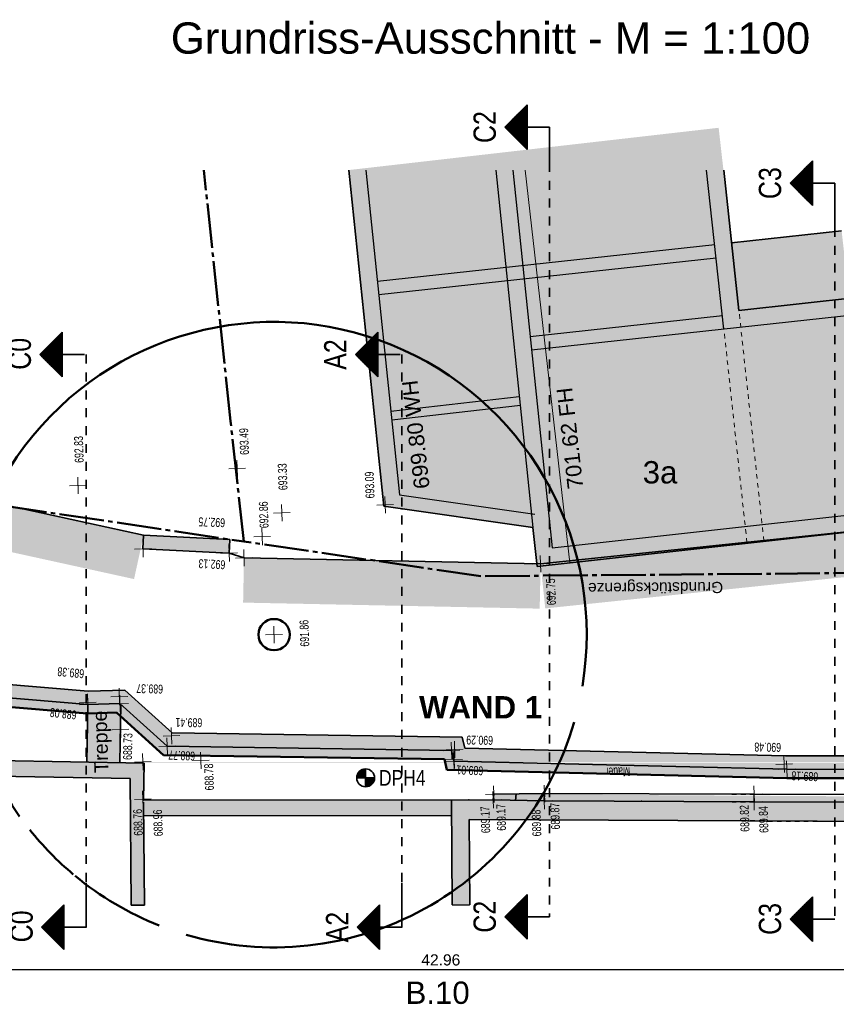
# Model space of a CAD drawing. Header units: metres. Extents: x 0 to 118, y 1 to 83.
# Tile 21 of 36: x 18 to 36, y 58 to 80. Entities that reach past the tile are written whole.
import ezdxf

# ---------------------------------------------------------------- set-up
doc = ezdxf.new("R2010")
doc.units = ezdxf.units.M
for name, pattern in [('ACHSE3', [1.25, 1, -0.1, 0.05, -0.1]), ('DURCHG', [0]), ('GESTR1', [0.4, 0.2, -0.2]), ('GESTR3', [0.2, 0.1, -0.1]), ('PUNKTE', [0.15, 0.05, -0.1])]:
    doc.linetypes.add(name, pattern=pattern)
for name, color, linetype in [('B_ume', 7, 'Continuous'), ('Bestand', 7, 'Continuous'), ('Gel_nde', 7, 'Continuous'), ('Grundst_cksgrenze', 7, 'Continuous'), ('H_henkoten', 7, 'Continuous'), ('HILFPU', 7, 'Continuous'), ('MAKET', 7, 'Continuous'), ('Mauern_Bestand', 7, 'Continuous'), ('Nachbargeb_ude', 7, 'Continuous'), ('SCHNPF', 7, 'Continuous'), ('Spritzbetonwand', 7, 'Continuous'), ('TEXTE', 7, 'Continuous')]:
    doc.layers.add(name, color=color, linetype=linetype)
doc.styles.add('Arial', font='arial.ttf')
doc.dimstyles.new('ISBSTRICH4E', dxfattribs={"dimtxt": 0.25, "dimasz": 0.1, "dimexe": 0.25, "dimexo": 1, "dimgap": 0.09, "dimtad": 1, "dimzin": 0, "dimdsep": 46, "dimtxsty": 'Arial', "dimblk": 'ID4', "dimblk1": 'ID4', "dimblk2": 'ID4', "dimsah": 1, "dimcen": 0.09, "dimdle": 0.15, "dimclrd": 7, "dimclre": 7, "dimclrt": 7, "dimazin": 0, "dimtfac": 1, "dimtdec": 4, "dimtix": 1, "dimtmove": 2, "dimatfit": 3, "dimfxl": 1, "dimtvp": 0.004, "dimtolj": 1, "dimtzin": 0, "dimarcsym": 0})

# ---------------------------------------------------------------- blocks, each defined once
blk = doc.blocks.new('DIM32')
at = {"layer": 'MAKET', "color": 7, "linetype": 'DURCHG', "lineweight": 35}
for p, q in [((25.703, 63.016), (25.703, 63.416)), ((25.503, 63.216), (25.903, 63.216))]:
    blk.add_line(p, q, dxfattribs=at)
blk.add_circle((25.703, 63.216), 0.2, dxfattribs=at)
blk = doc.blocks.new('DIM33')
at = {"layer": 'MAKET', "color": 7, "style": 'Arial', "width": 0.8}
blk.add_text('DPH4', height=0.35, dxfattribs=at).set_placement((26.003, 63.041))
blk = doc.blocks.new('ID4')
at = {"color": 7, "linetype": 'DURCHG', "lineweight": 25}
for p, q in [((-1, -1), (1, 1)), ((1.5, 0), (-1, 0))]:
    blk.add_line(p, q, dxfattribs=at)
blk = doc.blocks.new('*D39')
at = {"layer": 'Defpoints', "color": 0}
for p in [(5.906, 74.68), (48.868, 63.342), (5.906, 58.922)]:
    blk.add_point(p, dxfattribs=at)
at = {"layer": 'MAKET', "color": 7, "lineweight": -2}
for p, q in [((5.906, 73.68), (5.906, 58.672)), ((48.868, 62.342), (48.868, 58.672)), ((48.768, 58.922), (6.006, 58.922))]:
    blk.add_line(p, q, dxfattribs=at)
at = {"layer": 'MAKET', "color": 7, "lineweight": -2, "xscale": 0.1, "yscale": 0.1, "zscale": 0.1, "rotation": 180}
blk.add_blockref('ID4', (5.906, 58.922), dxfattribs=at)
at = {"layer": 'MAKET', "color": 7, "lineweight": -2, "xscale": 0.1, "yscale": 0.1, "zscale": 0.1}
blk.add_blockref('ID4', (48.868, 58.922), dxfattribs=at)
at = {"layer": 'MAKET', "color": 7, "insert": (27.387, 59.14), "char_height": 0.25, "attachment_point": 5, "style": 'Arial'}
blk.add_mtext('\\A1;42.96', dxfattribs=at)

msp = doc.modelspace()

# ---------------------------------------------------------------- hatches: boundary and pattern name
at = {"layer": 'Bestand'}
msp.add_hatch(color=7, dxfattribs=at).paths.add_polyline_path([(28.021, 62.284), (28.036, 60.376), (27.641, 60.376), (27.626, 62.376), (20.732, 62.367), (20.75, 60.367), (20.45, 60.367), (20.428, 63.203), (6.263, 63.431), (6.216, 58.972), (5.867, 58.976), (5.916, 63.787), (20.743, 63.548), (20.732, 62.717), (28.559, 62.722), (28.574, 62.851), (46.843, 62.742), (49.269, 62.58), (49.013, 62.167), (28.021, 62.284)])
at = {"layer": 'Gel_nde'}
for points in [[(16.058, 68.645), (20.732, 68.645), (15.893, 69.707), (11.218, 69.707)], [(29.622, 68.005), (38.018, 68.005), (37.927, 68.873)], [(20.518, 67.666), (20.732, 68.645), (16.058, 68.645)], [(22.977, 68.005), (29.622, 68.005), (22.98, 68.141)], [(22.96, 67.139), (29.604, 67.139), (29.622, 68.005), (22.977, 68.005)], [(29.635, 67.877), (38.032, 67.877), (38.018, 68.005), (29.622, 68.005)], [(29.726, 67.009), (38.032, 67.877), (29.635, 67.877)], [(29.601, 67.004), (29.604, 67.139), (22.96, 67.139)]]:
    msp.add_hatch(color=7, dxfattribs=at).paths.add_polyline_path(points)
at = {"layer": 'MAKET'}
for points in [[(25.503, 63.216), (25.703, 63.216), (25.703, 63.416, 0.414214)], [(25.703, 63.016, 0.414214), (25.903, 63.216), (25.703, 63.216)]]:
    msp.add_hatch(color=7, dxfattribs=at).paths.add_polyline_path(points)
at = {"layer": 'Mauern_Bestand'}
for points in [[(20.732, 68.645), (20.717, 68.345), (22.649, 68.249), (22.664, 68.548), (20.732, 68.645)], [(22.649, 68.249), (22.664, 68.548), (20.732, 68.645), (20.717, 68.345), (22.649, 68.249)], [(15.456, 65.191), (19.107, 65.191), (15.488, 65.49), (13.209, 65.49)], [(15.582, 65.181), (19.233, 65.181), (19.107, 65.191), (15.456, 65.191)], [(15.84, 65.16), (19.491, 65.16), (19.233, 65.181), (15.582, 65.181)], [(19.257, 64.878), (20.651, 64.878), (20.338, 65.16), (15.84, 65.16)], [(19.491, 65.16), (20.338, 65.16), (20.315, 65.181)], [(19.471, 64.86), (19.519, 64.86), (20.203, 64.878), (19.257, 64.878)], [(19.483, 64.859), (19.519, 64.86), (19.471, 64.86)], [(19.473, 64.284), (20.213, 64.284), (20.222, 64.859), (19.483, 64.859)], [(20.222, 64.86), (20.67, 64.86), (20.651, 64.878), (20.203, 64.878)], [(20.222, 64.859), (20.223, 64.859), (20.222, 64.86)], [(20.862, 64.284), (21.309, 64.284), (20.671, 64.859), (20.223, 64.859)], [(19.471, 64.137), (20.211, 64.137), (20.212, 64.224), (19.472, 64.224)], [(19.471, 64.126), (20.21, 64.126), (20.211, 64.137), (19.471, 64.137)], [(19.472, 64.224), (20.212, 64.224), (20.213, 64.284), (19.473, 64.284)], [(20.927, 64.224), (21.375, 64.224), (21.309, 64.284), (20.862, 64.284)], [(21.025, 64.137), (27.191, 64.137), (21.375, 64.224), (20.927, 64.224)], [(21.036, 64.126), (27.869, 64.126), (27.191, 64.137), (21.025, 64.137)], [(19.467, 63.884), (20.207, 63.884), (20.207, 63.926), (19.468, 63.926)], [(19.468, 63.926), (20.207, 63.926), (20.21, 64.126), (19.471, 64.126)], [(21.258, 63.926), (27.913, 63.926), (27.869, 64.126), (21.036, 64.126)], [(24.073, 63.884), (27.923, 63.884), (27.913, 63.926), (21.258, 63.926)], [(19.462, 63.589), (20.202, 63.589), (20.203, 63.692), (19.464, 63.692)], [(19.464, 63.713), (20.204, 63.713), (20.206, 63.83), (19.466, 63.83)], [(19.464, 63.692), (20.203, 63.692), (20.204, 63.713), (19.464, 63.713)], [(19.466, 63.83), (20.206, 63.83), (20.207, 63.884), (19.467, 63.884)], [(27.627, 63.83), (30.181, 63.83), (27.923, 63.884), (24.073, 63.884)], [(27.653, 63.713), (35.107, 63.713), (30.181, 63.83), (27.627, 63.83)], [(27.658, 63.692), (47.554, 63.692), (35.107, 63.713), (27.653, 63.713)], [(27.68, 63.589), (47.554, 63.589), (47.554, 63.692), (27.658, 63.692)], [(19.462, 63.569), (20.201, 63.569), (20.202, 63.589), (19.462, 63.589)], [(20.201, 63.557), (29.041, 63.557), (28.54, 63.569), (20.201, 63.569)], [(28.54, 63.569), (47.554, 63.569), (47.554, 63.589), (27.68, 63.589)], [(35.137, 63.412), (47.554, 63.412), (47.554, 63.557), (29.041, 63.557)], [(40.111, 63.397), (47.554, 63.397), (47.554, 63.412), (35.137, 63.412)]]:
    msp.add_hatch(color=7, dxfattribs=at).paths.add_polyline_path(points)
at = {"layer": 'Nachbargeb_ude'}
msp.add_hatch(color=7, dxfattribs=at).paths.add_polyline_path([(25.327, 76.821), (26.108, 69.297), (29.447, 68.822), (29.547, 67.944), (40.163, 69.121), (39.604, 74.285), (36.534, 73.949), (36.362, 75.464), (33.9, 75.189), (33.609, 77.767), (25.327, 76.821)])
at = {"layer": 'Spritzbetonwand'}
for points in [[(15.429, 64.993), (17.453, 64.826), (19.466, 64.66), (20.128, 64.676), (20.203, 64.878), (19.483, 64.859), (17.469, 65.025), (15.456, 65.191), (15.429, 64.993)], [(20.128, 64.676), (21.18, 63.727), (27.466, 63.632), (27.519, 63.393), (31.326, 63.303), (31.409, 63.501), (27.68, 63.589), (27.627, 63.83), (21.258, 63.926), (20.222, 64.86), (20.128, 64.676)], [(31.409, 63.501), (31.326, 63.303), (35.133, 63.212), (37.546, 63.205), (39.955, 63.198), (39.972, 63.132), (41.841, 63.127), (41.919, 63.327), (40.128, 63.331), (40.111, 63.397), (37.624, 63.405), (35.137, 63.412), (31.409, 63.501)]]:
    msp.add_hatch(color=4, dxfattribs=at).paths.add_polyline_path(points)

# ---------------------------------------------------------------- linework, layer by layer
at = {"layer": 'B_ume', "color": 84, "linetype": 'DURCHG', "lineweight": 50}
msp.add_circle((23.653, 66.422), 0.35, dxfattribs=at)
for start, end in [(350.5021, 215.5202), (253.6741, 343.7575), (218.6109, 230.0457), (230.4487, 248.4251)]:
    msp.add_arc((23.653, 66.422), 7, start, end, dxfattribs=at)
at = {"layer": 'Bestand', "color": 7, "linetype": 'DURCHG', "lineweight": 35}
for p, q in [((20.743, 63.548), (13.819, 63.66)), ((20.732, 62.717), (20.743, 63.548)), ((20.428, 63.203), (13.819, 63.31)), ((20.428, 63.203), (20.45, 60.367)), ((28.574, 62.851), (28.559, 62.722)), ((29.711, 62.864), (28.574, 62.851)), ((29.071, 62.864), (29.063, 62.703)), ((29.711, 62.864), (29.703, 62.703)), ((34.407, 62.849), (29.711, 62.864)), ((39.945, 62.829), (34.407, 62.849)), ((28.559, 62.727), (20.732, 62.717)), ((20.75, 60.367), (20.732, 62.672)), ((27.623, 62.726), (27.641, 60.376)), ((28.559, 62.722), (29.703, 62.703)), ((34.4, 62.679), (29.703, 62.703)), ((39.921, 62.669), (34.4, 62.679)), ((27.626, 62.376), (20.732, 62.367)), ((35.817, 62.245), (28.021, 62.284)), ((28.021, 62.284), (28.036, 60.376)), ((41.337, 62.235), (35.817, 62.245)), ((20.45, 60.367), (20.75, 60.367)), ((27.641, 60.376), (28.028, 60.367))]:
    msp.add_line(p, q, dxfattribs=at)
at = {"layer": 'Bestand', "color": 7, "linetype": 'GESTR3', "lineweight": 35}
for p, q in [((34.407, 62.849), (33.812, 62.851)), ((34.4, 62.679), (33.91, 62.682)), ((35.817, 62.245), (34.157, 62.253))]:
    msp.add_line(p, q, dxfattribs=at)
at = {"layer": 'Gel_nde', "color": 7, "linetype": 'DURCHG', "lineweight": 35}
for p, q in [((20.732, 68.645), (11.433, 70.686)), ((29.622, 68.005), (37.927, 68.873)), ((22.649, 68.249), (22.98, 68.141)), ((29.622, 68.005), (22.98, 68.141))]:
    msp.add_line(p, q, dxfattribs=at)
at = {"layer": 'Grundst_cksgrenze', "color": 54, "linetype": 'ACHSE3', "lineweight": 50}
for p, q in [((22.681, 71.2), (22.079, 76.821)), ((22.974, 68.508), (22.681, 71.2)), ((9.849, 70.457), (22.974, 68.508)), ((22.974, 68.508), (22.974, 68.508)), ((28.284, 67.731), (22.974, 68.508)), ((39.777, 67.827), (28.284, 67.731)), ((28.284, 67.731), (28.284, 67.731))]:
    msp.add_line(p, q, dxfattribs=at)
at = {"layer": 'H_henkoten', "color": 8, "linetype": 'DURCHG', "lineweight": 9}
for p, q in [((22.832, 69.956), (22.819, 70.331)), ((22.638, 70.137), (23.013, 70.15)), ((19.269, 69.572), (19.256, 69.947)), ((19.075, 69.753), (19.45, 69.766)), ((26.146, 69.142), (26.133, 69.517)), ((23.831, 68.96), (23.818, 69.335)), ((25.952, 69.323), (26.327, 69.336)), ((23.637, 69.141), (24.012, 69.154)), ((23.392, 68.428), (23.379, 68.802)), ((23.198, 68.609), (23.573, 68.622)), ((20.53, 68.339), (20.905, 68.352)), ((20.724, 68.158), (20.711, 68.533)), ((22.655, 68.061), (22.642, 68.436)), ((22.986, 67.953), (22.974, 68.328)), ((22.461, 68.242), (22.836, 68.255)), ((22.793, 68.134), (23.167, 68.147)), ((29.628, 67.818), (29.615, 68.193)), ((29.434, 67.999), (29.809, 68.012)), ((23.659, 66.234), (23.646, 66.609)), ((23.465, 66.415), (23.84, 66.428)), ((19.489, 64.672), (19.476, 65.047)), ((19.492, 64.72), (19.479, 65.095)), ((20, 65.027), (20.375, 65.04)), ((20.194, 64.846), (20.181, 65.221)), ((20.209, 64.691), (20.196, 65.065)), ((19.295, 64.853), (19.67, 64.866)), ((19.298, 64.901), (19.673, 64.914)), ((20.015, 64.872), (20.39, 64.884)), ((20.22, 64.112), (20.207, 64.487)), ((20.026, 64.293), (20.401, 64.306)), ((21.167, 64.149), (21.542, 64.162)), ((21.361, 63.969), (21.348, 64.343)), ((21.071, 63.92), (21.445, 63.933)), ((21.264, 63.739), (21.252, 64.114)), ((27.634, 63.643), (27.621, 64.017)), ((27.704, 63.664), (27.691, 64.039)), ((20.723, 63.389), (20.71, 63.763)), ((22.017, 63.421), (22.004, 63.795)), ((27.44, 63.823), (27.815, 63.836)), ((27.51, 63.845), (27.884, 63.858)), ((27.687, 63.402), (27.674, 63.777)), ((27.695, 63.436), (27.682, 63.811)), ((35.083, 63.337), (35.07, 63.711)), ((20.53, 63.57), (20.904, 63.582)), ((21.823, 63.602), (22.198, 63.614)), ((27.493, 63.583), (27.868, 63.596)), ((27.501, 63.617), (27.876, 63.63)), ((34.889, 63.518), (35.264, 63.53)), ((35.144, 63.225), (35.131, 63.599)), ((34.95, 63.406), (35.325, 63.418)), ((28.58, 62.664), (28.567, 63.038)), ((29.717, 62.676), (29.704, 63.051)), ((34.413, 62.662), (34.4, 63.036)), ((20.721, 62.552), (20.708, 62.927)), ((28.386, 62.845), (28.761, 62.858)), ((28.565, 62.535), (28.552, 62.91)), ((29.524, 62.857), (29.898, 62.87)), ((29.709, 62.515), (29.696, 62.89)), ((34.219, 62.843), (34.594, 62.856)), ((34.407, 62.492), (34.394, 62.867)), ((20.527, 62.733), (20.902, 62.746)), ((28.371, 62.716), (28.746, 62.729)), ((29.515, 62.696), (29.89, 62.709)), ((34.213, 62.673), (34.588, 62.686))]:
    msp.add_line(p, q, dxfattribs=at)
at = {"layer": 'HILFPU', "color": 4}
for p in [(26.515, 69.239), (28.018, 62.726), (31.884, 62.692)]:
    msp.add_point(p, dxfattribs=at)
at = {"layer": 'Mauern_Bestand', "color": 7, "linetype": 'DURCHG', "lineweight": 35}
for p, q in [((20.717, 68.345), (20.732, 68.645)), ((22.664, 68.548), (20.732, 68.645)), ((22.649, 68.249), (22.664, 68.548)), ((22.649, 68.249), (20.717, 68.345)), ((15.488, 65.49), (19.491, 65.16)), ((15.456, 65.191), (19.483, 64.859)), ((19.491, 65.16), (20.315, 65.181)), ((20.315, 65.181), (21.375, 64.224)), ((19.483, 64.859), (19.462, 63.569)), ((19.483, 64.859), (20.203, 64.878)), ((20.222, 64.86), (20.201, 63.557)), ((20.203, 64.878), (21.258, 63.926)), ((21.375, 64.224), (27.869, 64.126)), ((21.258, 63.926), (27.627, 63.83)), ((27.869, 64.126), (27.923, 63.884)), ((27.627, 63.83), (27.68, 63.589)), ((27.923, 63.884), (35.107, 63.713)), ((47.554, 63.692), (35.107, 63.713)), ((27.68, 63.589), (35.137, 63.412)), ((35.137, 63.412), (40.111, 63.397))]:
    msp.add_line(p, q, dxfattribs=at)
at = {"layer": 'Nachbargeb_ude', "color": 7, "linetype": 'DURCHG', "lineweight": 35}
for p, q in [((25.327, 76.821), (26.108, 69.297)), ((34.064, 73.679), (33.722, 76.821)), ((36.362, 75.464), (33.9, 75.189)), ((39.604, 74.285), (34.064, 73.679)), ((26.108, 69.297), (29.447, 68.822)), ((29.547, 67.944), (40.163, 69.121)), ((29.447, 68.822), (29.547, 67.944))]:
    msp.add_line(p, q, dxfattribs=at)
at = {"layer": 'Nachbargeb_ude', "color": 7, "linetype": 'DURCHG', "lineweight": 25}
for p, q in [((25.709, 76.821), (26.464, 69.549)), ((28.62, 76.821), (29.451, 68.821)), ((29.002, 76.821), (29.881, 68.364)), ((33.727, 73.259), (33.34, 76.821)), ((33.521, 75.15), (25.968, 74.323)), ((33.553, 74.852), (25.999, 74.025)), ((39.267, 73.866), (29.421, 72.788)), ((33.695, 73.558), (29.389, 73.086)), ((29.145, 71.748), (26.268, 71.419)), ((29.168, 71.549), (26.29, 71.22)), ((26.464, 69.549), (29.489, 69.119)), ((29.881, 68.364), (39.744, 69.457))]:
    msp.add_line(p, q, dxfattribs=at)
at = {"layer": 'Nachbargeb_ude', "color": 7, "linetype": 'DURCHG', "lineweight": 18}
msp.add_line((30.28, 68.026), (29.275, 76.821), dxfattribs=at)
at = {"layer": 'Nachbargeb_ude', "color": 8, "linetype": 'PUNKTE', "lineweight": 9}
for p, q in [((34.243, 68.481), (33.685, 73.645)), ((34.621, 68.522), (34.063, 73.686))]:
    msp.add_line(p, q, dxfattribs=at)
at = {"layer": 'SCHNPF', "color": 7, "linetype": 'DURCHG', "lineweight": 35}
for p, q in [((28.819, 77.782), (29.319, 78.282)), ((29.289, 78.252), (29.289, 77.312)), ((29.304, 78.267), (29.304, 77.297)), ((29.319, 78.282), (29.319, 77.282)), ((29.062, 78.024), (29.062, 77.539)), ((29.077, 78.039), (29.077, 77.524)), ((29.092, 78.055), (29.092, 77.509)), ((29.107, 78.07), (29.107, 77.494)), ((29.122, 78.085), (29.122, 77.479)), ((29.137, 78.1), (29.137, 77.464)), ((29.153, 78.115), (29.153, 77.449)), ((29.168, 78.13), (29.168, 77.433)), ((29.183, 78.146), (29.183, 77.418)), ((29.198, 78.161), (29.198, 77.403)), ((29.213, 78.176), (29.213, 77.388)), ((29.228, 78.191), (29.228, 77.373)), ((29.243, 78.206), (29.243, 77.358)), ((29.259, 78.221), (29.259, 77.342)), ((29.274, 78.236), (29.274, 77.327)), ((28.849, 77.812), (28.849, 77.752)), ((28.865, 77.827), (28.865, 77.736)), ((28.88, 77.842), (28.88, 77.721)), ((28.895, 77.858), (28.895, 77.706)), ((28.91, 77.873), (28.91, 77.691)), ((28.925, 77.888), (28.925, 77.676)), ((28.94, 77.903), (28.94, 77.661)), ((28.956, 77.918), (28.956, 77.646)), ((28.971, 77.933), (28.971, 77.63)), ((28.986, 77.949), (28.986, 77.615)), ((29.001, 77.964), (29.001, 77.6)), ((29.016, 77.979), (29.016, 77.585)), ((29.031, 77.994), (29.031, 77.57)), ((29.046, 78.009), (29.046, 77.555)), ((29.819, 77.782), (28.819, 77.782)), ((29.319, 77.282), (28.819, 77.782)), ((28.834, 77.797), (28.834, 77.767)), ((29.819, 76.782), (29.819, 77.782)), ((35.208, 76.526), (35.708, 77.026)), ((35.602, 76.92), (35.602, 76.132)), ((35.617, 76.935), (35.617, 76.117)), ((35.632, 76.951), (35.632, 76.102)), ((35.647, 76.966), (35.647, 76.087)), ((35.662, 76.981), (35.662, 76.072)), ((35.678, 76.996), (35.678, 76.057)), ((35.693, 77.011), (35.693, 76.042)), ((35.708, 77.026), (35.708, 76.026)), ((35.39, 76.708), (35.39, 76.345)), ((35.405, 76.723), (35.405, 76.329)), ((35.42, 76.738), (35.42, 76.314)), ((35.435, 76.754), (35.435, 76.299)), ((35.45, 76.769), (35.45, 76.284)), ((35.466, 76.784), (35.466, 76.269)), ((35.481, 76.799), (35.481, 76.254)), ((35.496, 76.814), (35.496, 76.238)), ((35.511, 76.829), (35.511, 76.223)), ((35.526, 76.845), (35.526, 76.208)), ((35.541, 76.86), (35.541, 76.193)), ((35.556, 76.875), (35.556, 76.178)), ((35.572, 76.89), (35.572, 76.163)), ((35.587, 76.905), (35.587, 76.148)), ((36.208, 76.526), (35.208, 76.526)), ((35.708, 76.026), (35.208, 76.526)), ((35.223, 76.542), (35.223, 76.511)), ((35.238, 76.557), (35.238, 76.496)), ((35.253, 76.572), (35.253, 76.481)), ((35.269, 76.587), (35.269, 76.466)), ((35.284, 76.602), (35.284, 76.451)), ((35.299, 76.617), (35.299, 76.435)), ((35.314, 76.632), (35.314, 76.42)), ((35.329, 76.648), (35.329, 76.405)), ((35.344, 76.663), (35.344, 76.39)), ((35.359, 76.678), (35.359, 76.375)), ((35.375, 76.693), (35.375, 76.36)), ((36.208, 75.526), (36.208, 76.526)), ((18.408, 72.689), (18.908, 73.189)), ((18.892, 73.174), (18.892, 72.204)), ((18.908, 73.189), (18.908, 72.189)), ((25.474, 72.689), (25.974, 73.189)), ((25.959, 73.174), (25.959, 72.204)), ((25.974, 73.189), (25.974, 72.189)), ((18.68, 72.962), (18.68, 72.416)), ((18.696, 72.977), (18.696, 72.401)), ((18.711, 72.992), (18.711, 72.386)), ((18.726, 73.007), (18.726, 72.371)), ((18.741, 73.022), (18.741, 72.356)), ((18.756, 73.038), (18.756, 72.341)), ((18.771, 73.053), (18.771, 72.325)), ((18.786, 73.068), (18.786, 72.31)), ((18.802, 73.083), (18.802, 72.295)), ((18.817, 73.098), (18.817, 72.28)), ((18.832, 73.113), (18.832, 72.265)), ((18.847, 73.128), (18.847, 72.25)), ((18.862, 73.144), (18.862, 72.234)), ((18.877, 73.159), (18.877, 72.219)), ((25.747, 72.962), (25.747, 72.416)), ((25.762, 72.977), (25.762, 72.401)), ((25.777, 72.992), (25.777, 72.386)), ((25.793, 73.007), (25.793, 72.371)), ((25.808, 73.022), (25.808, 72.356)), ((25.823, 73.038), (25.823, 72.341)), ((25.838, 73.053), (25.838, 72.325)), ((25.853, 73.068), (25.853, 72.31)), ((25.868, 73.083), (25.868, 72.295)), ((25.884, 73.098), (25.884, 72.28)), ((25.899, 73.113), (25.899, 72.265)), ((25.914, 73.128), (25.914, 72.25)), ((25.929, 73.144), (25.929, 72.234)), ((25.944, 73.159), (25.944, 72.219)), ((18.453, 72.734), (18.453, 72.644)), ((18.468, 72.75), (18.468, 72.628)), ((18.483, 72.765), (18.483, 72.613)), ((18.499, 72.78), (18.499, 72.598)), ((18.514, 72.795), (18.514, 72.583)), ((18.529, 72.81), (18.529, 72.568)), ((18.544, 72.825), (18.544, 72.553)), ((18.559, 72.841), (18.559, 72.538)), ((18.574, 72.856), (18.574, 72.522)), ((18.589, 72.871), (18.589, 72.507)), ((18.605, 72.886), (18.605, 72.492)), ((18.62, 72.901), (18.62, 72.477)), ((18.635, 72.916), (18.635, 72.462)), ((18.65, 72.931), (18.65, 72.447)), ((18.665, 72.947), (18.665, 72.431)), ((25.52, 72.734), (25.52, 72.644)), ((25.535, 72.75), (25.535, 72.628)), ((25.55, 72.765), (25.55, 72.613)), ((25.565, 72.78), (25.565, 72.598)), ((25.581, 72.795), (25.581, 72.583)), ((25.596, 72.81), (25.596, 72.568)), ((25.611, 72.825), (25.611, 72.553)), ((25.626, 72.841), (25.626, 72.538)), ((25.641, 72.856), (25.641, 72.522)), ((25.656, 72.871), (25.656, 72.507)), ((25.671, 72.886), (25.671, 72.492)), ((25.687, 72.901), (25.687, 72.477)), ((25.702, 72.916), (25.702, 72.462)), ((25.717, 72.931), (25.717, 72.447)), ((25.732, 72.947), (25.732, 72.431)), ((19.408, 72.689), (18.408, 72.689)), ((18.908, 72.189), (18.408, 72.689)), ((18.423, 72.704), (18.423, 72.674)), ((18.438, 72.719), (18.438, 72.659)), ((26.474, 72.689), (25.474, 72.689)), ((25.974, 72.189), (25.474, 72.689)), ((25.49, 72.704), (25.49, 72.674)), ((25.505, 72.719), (25.505, 72.659)), ((19.448, 59.87), (19.448, 60.87)), ((26.515, 59.87), (26.515, 60.87)), ((29.319, 60.605), (28.819, 60.105)), ((29.107, 59.818), (29.107, 60.393)), ((29.122, 59.802), (29.122, 60.408)), ((29.137, 59.787), (29.137, 60.424)), ((29.153, 59.772), (29.153, 60.439)), ((29.168, 59.757), (29.168, 60.454)), ((29.183, 59.742), (29.183, 60.469)), ((29.198, 59.727), (29.198, 60.484)), ((29.213, 59.712), (29.213, 60.499)), ((29.228, 59.696), (29.228, 60.515)), ((29.243, 59.681), (29.243, 60.53)), ((29.259, 59.666), (29.259, 60.545)), ((29.274, 59.651), (29.274, 60.56)), ((29.289, 59.636), (29.289, 60.575)), ((29.304, 59.621), (29.304, 60.59)), ((29.319, 59.605), (29.319, 60.605)), ((35.708, 60.556), (35.208, 60.056)), ((35.541, 59.723), (35.541, 60.39)), ((35.556, 59.708), (35.556, 60.405)), ((35.572, 59.693), (35.572, 60.42)), ((35.587, 59.678), (35.587, 60.435)), ((35.602, 59.663), (35.602, 60.45)), ((35.617, 59.647), (35.617, 60.466)), ((35.632, 59.632), (35.632, 60.481)), ((35.647, 59.617), (35.647, 60.496)), ((35.662, 59.602), (35.662, 60.511)), ((35.678, 59.587), (35.678, 60.526)), ((35.693, 59.572), (35.693, 60.541)), ((35.708, 59.556), (35.708, 60.556)), ((18.948, 60.373), (18.448, 59.873)), ((18.751, 59.57), (18.751, 60.176)), ((18.766, 59.555), (18.766, 60.191)), ((18.781, 59.54), (18.781, 60.206)), ((18.797, 59.525), (18.797, 60.221)), ((18.812, 59.509), (18.812, 60.237)), ((18.827, 59.494), (18.827, 60.252)), ((18.842, 59.479), (18.842, 60.267)), ((18.857, 59.464), (18.857, 60.282)), ((18.872, 59.449), (18.872, 60.297)), ((18.888, 59.434), (18.888, 60.312)), ((18.903, 59.418), (18.903, 60.328)), ((18.918, 59.403), (18.918, 60.343)), ((18.933, 59.388), (18.933, 60.358)), ((18.948, 59.373), (18.948, 60.373)), ((26.015, 60.373), (25.515, 59.873)), ((25.818, 59.57), (25.818, 60.176)), ((25.833, 59.555), (25.833, 60.191)), ((25.848, 59.54), (25.848, 60.206)), ((25.863, 59.525), (25.863, 60.221)), ((25.879, 59.509), (25.879, 60.237)), ((25.894, 59.494), (25.894, 60.252)), ((25.909, 59.479), (25.909, 60.267)), ((25.924, 59.464), (25.924, 60.282)), ((25.939, 59.449), (25.939, 60.297)), ((25.954, 59.434), (25.954, 60.312)), ((25.97, 59.418), (25.97, 60.328)), ((25.985, 59.403), (25.985, 60.343)), ((26, 59.388), (26, 60.358)), ((26.015, 59.373), (26.015, 60.373)), ((28.895, 60.03), (28.895, 60.181)), ((28.91, 60.015), (28.91, 60.196)), ((28.925, 59.999), (28.925, 60.212)), ((28.94, 59.984), (28.94, 60.227)), ((28.956, 59.969), (28.956, 60.242)), ((28.971, 59.954), (28.971, 60.257)), ((28.986, 59.939), (28.986, 60.272)), ((29.001, 59.924), (29.001, 60.287)), ((29.016, 59.908), (29.016, 60.302)), ((29.031, 59.893), (29.031, 60.318)), ((29.046, 59.878), (29.046, 60.333)), ((29.062, 59.863), (29.062, 60.348)), ((29.077, 59.848), (29.077, 60.363)), ((29.092, 59.833), (29.092, 60.378)), ((35.329, 59.935), (35.329, 60.178)), ((35.344, 59.92), (35.344, 60.193)), ((35.359, 59.905), (35.359, 60.208)), ((35.375, 59.89), (35.375, 60.223)), ((35.39, 59.875), (35.39, 60.238)), ((35.405, 59.86), (35.405, 60.253)), ((35.42, 59.844), (35.42, 60.269)), ((35.435, 59.829), (35.435, 60.284)), ((35.45, 59.814), (35.45, 60.299)), ((35.466, 59.799), (35.466, 60.314)), ((35.481, 59.784), (35.481, 60.329)), ((35.496, 59.769), (35.496, 60.344)), ((35.511, 59.753), (35.511, 60.36)), ((35.526, 59.738), (35.526, 60.375)), ((18.524, 59.797), (18.524, 59.949)), ((18.539, 59.782), (18.539, 59.964)), ((18.554, 59.767), (18.554, 59.979)), ((18.569, 59.752), (18.569, 59.994)), ((18.585, 59.737), (18.585, 60.009)), ((18.6, 59.721), (18.6, 60.025)), ((18.615, 59.706), (18.615, 60.04)), ((18.63, 59.691), (18.63, 60.055)), ((18.645, 59.676), (18.645, 60.07)), ((18.66, 59.661), (18.66, 60.085)), ((18.675, 59.646), (18.675, 60.1)), ((18.691, 59.631), (18.691, 60.115)), ((18.706, 59.615), (18.706, 60.131)), ((18.721, 59.6), (18.721, 60.146)), ((18.736, 59.585), (18.736, 60.161)), ((25.591, 59.797), (25.591, 59.949)), ((25.606, 59.782), (25.606, 59.964)), ((25.621, 59.767), (25.621, 59.979)), ((25.636, 59.752), (25.636, 59.994)), ((25.651, 59.737), (25.651, 60.009)), ((25.666, 59.721), (25.666, 60.025)), ((25.682, 59.706), (25.682, 60.04)), ((25.697, 59.691), (25.697, 60.055)), ((25.712, 59.676), (25.712, 60.07)), ((25.727, 59.661), (25.727, 60.085)), ((25.742, 59.646), (25.742, 60.1)), ((25.757, 59.631), (25.757, 60.115)), ((25.773, 59.615), (25.773, 60.131)), ((25.788, 59.6), (25.788, 60.146)), ((25.803, 59.585), (25.803, 60.161)), ((29.819, 60.105), (28.819, 60.105)), ((28.819, 60.105), (29.319, 59.605)), ((28.834, 60.09), (28.834, 60.121)), ((28.849, 60.075), (28.849, 60.136)), ((28.865, 60.06), (28.865, 60.151)), ((28.88, 60.045), (28.88, 60.166)), ((36.208, 60.056), (35.208, 60.056)), ((35.208, 60.056), (35.708, 59.556)), ((35.223, 60.041), (35.223, 60.072)), ((35.238, 60.026), (35.238, 60.087)), ((35.253, 60.011), (35.253, 60.102)), ((35.269, 59.996), (35.269, 60.117)), ((35.284, 59.981), (35.284, 60.132)), ((35.299, 59.966), (35.299, 60.147)), ((35.314, 59.95), (35.314, 60.163)), ((19.448, 59.873), (18.448, 59.873)), ((18.448, 59.873), (18.948, 59.373)), ((18.463, 59.858), (18.463, 59.888)), ((18.478, 59.843), (18.478, 59.903)), ((18.494, 59.828), (18.494, 59.918)), ((18.509, 59.812), (18.509, 59.934)), ((26.515, 59.873), (25.515, 59.873)), ((25.515, 59.873), (26.015, 59.373)), ((25.53, 59.858), (25.53, 59.888)), ((25.545, 59.843), (25.545, 59.903)), ((25.56, 59.828), (25.56, 59.918)), ((25.576, 59.812), (25.576, 59.934))]:
    msp.add_line(p, q, dxfattribs=at)
at = {"layer": 'SCHNPF', "color": 7, "linetype": 'GESTR1', "lineweight": 35}
for p, q in [((29.819, 77.782), (29.819, 60.105)), ((36.208, 75.526), (36.208, 60.056)), ((19.448, 72.689), (19.448, 60.038)), ((26.515, 72.689), (26.515, 60.038))]:
    msp.add_line(p, q, dxfattribs=at)
at = {"layer": 'Spritzbetonwand', "color": 140, "linetype": 'DURCHG', "lineweight": 50}
for p, q in [((15.439, 64.992), (19.466, 64.66)), ((19.488, 64.659), (20.128, 64.676)), ((20.128, 64.676), (21.18, 63.727)), ((21.18, 63.727), (27.466, 63.632)), ((27.466, 63.632), (27.519, 63.393)), ((27.519, 63.393), (35.133, 63.212)), ((35.137, 63.212), (39.955, 63.198))]:
    msp.add_line(p, q, dxfattribs=at)

# ---------------------------------------------------------------- block references
for name in ['DIM32', 'DIM33']:
    msp.add_blockref(name, (0, 0))

# ---------------------------------------------------------------- texts
at = {"layer": 'Grundst_cksgrenze', "color": 89, "style": 'Arial'}
msp.add_text('Grundstücksgrenze', height=0.25, rotation=180.5, dxfattribs=at).set_placement((33.709, 67.604))
at = {"layer": 'H_henkoten', "color": 8, "style": 'Arial', "width": 0.7}
for s, rotation, p in [('693.49', 92, (23.092, 70.45)), ('692.83', 92, (19.392, 70.272)), ('693.33', 92, (23.955, 69.66)), ('693.09', 92, (25.904, 69.476)), ('692.86', 92, (23.531, 68.809)), ('692.75', 177.7, (22.56, 69.025)), ('692.13', 177.3, (22.566, 68.084)), ('692.75', 92, (29.965, 67.085)), ('691.86', 92, (24.442, 66.157)), ('689.38', 174.8, (19.408, 65.642)), ('689.37', 178.6, (21.169, 65.301)), ('688.08', 174, (19.24, 64.719)), ('689.41', 179.7, (22.046, 64.55)), ('688.73', 448.8, (20.47, 63.617)), ('690.29', 179.1, (28.558, 64.154)), ('690.48', 179.1, (35.008, 63.997)), ('688.77', 177.8, (21.888, 63.802)), ('688.78', 92, (22.307, 62.94)), ('689.01', 177.8, (28.34, 63.472)), ('Mauer', 181.1, (31.627, 63.456)), ('689.18', 177.5, (35.842, 63.338)), ('689.17', 92, (28.849, 62.037)), ('689.87', 92, (30.057, 62.064)), ('688.76', 92, (20.716, 61.925)), ('688.96', 92, (21.163, 61.913)), ('689.17', 92, (28.495, 61.983)), ('689.88', 92, (29.639, 61.91)), ('689.82', 92, (34.3, 62.013)), ('689.84', 92, (34.725, 61.988))]:
    msp.add_text(s, height=0.2, rotation=rotation, dxfattribs=at).set_placement(p)
at = {"layer": 'Mauern_Bestand', "color": 8, "style": 'Arial'}
msp.add_text('Treppe', height=0.315, rotation=811.8, dxfattribs=at).set_placement((19.946, 63.333))
at = {"layer": 'Nachbargeb_ude', "color": 7, "style": 'Arial'}
for s, rotation, p in [('699.80 WH', 456.5, (27.14, 69.705)), ('701.62 FH', 456.4, (30.579, 69.702))]:
    msp.add_text(s, height=0.35, rotation=rotation, dxfattribs=at).set_placement(p)
at = {"layer": 'SCHNPF', "color": 7, "style": 'Arial', "width": 0.8}
for s, p in [('C2', (28.619, 77.426)), ('C3', (35.008, 76.171)), ('C0', (18.208, 72.35)), ('A2', (25.274, 72.35)), ('C2', (28.619, 59.75)), ('C3', (35.008, 59.701)), ('C0', (18.248, 59.534)), ('A2', (25.315, 59.534))]:
    msp.add_text(s, height=0.5, rotation=90, dxfattribs=at).set_placement(p)
at = {"layer": 'TEXTE', "color": 7, "style": 'Arial'}
for s, height, p in [('Grundriss-Ausschnitt - M = 1:100', 0.7, (21.341, 79.426)), ('3a', 0.5, (31.908, 69.806)), ('B.10', 0.5, (26.597, 58.157))]:
    msp.add_text(s, height=height, dxfattribs=at).set_placement(p)
at = {"layer": 'TEXTE', "color": 140, "insert": (26.901, 64.546), "char_height": 0.5, "width": 2.73856, "attachment_point": 7, "style": 'Arial'}
msp.add_mtext('\\pxqj;{\\fArial|b1|i0|c0|p34|;WAND 1}', dxfattribs=at)

# ---------------------------------------------------------------- dimensions: what is measured, and where the dimension line sits
at = {"layer": 'MAKET'}
dim = msp.add_linear_dim(base=(5.906, 58.922), p1=(48.868, 63.342), p2=(5.906, 74.68), dimstyle='ISBSTRICH4E', override={"dimasz": 0.1}, dxfattribs=at)
dim.commit()
dim.dimension.update_dxf_attribs({"geometry": '*D39', "text_midpoint": (27.387, 59.14)})

doc.saveas('drawing.dxf')
